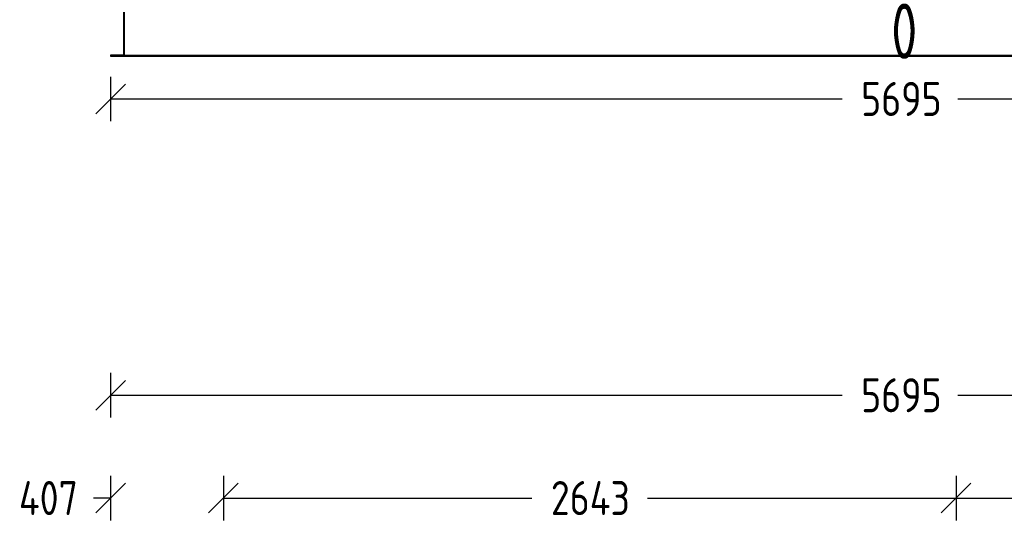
# Model space of a CAD drawing. Header units: millimetres. Extents: x -746391 to 410178, y -169697 to 100555.
# Tile 19 of 179: x 12713 to 16265, y -49531 to -47723. Entities that reach past the tile are written whole.
import ezdxf

# ---------------------------------------------------------------- set-up
doc = ezdxf.new("R2010")
doc.units = ezdxf.units.MM
doc.layers.add('1', color=7, linetype='Continuous')
doc.styles.get("Standard").update_dxf_attribs({"font": 'isocpeur.ttf', "width": 0.75})

# ---------------------------------------------------------------- blocks, each defined once
blk = doc.blocks.new('NWK17B0226701181756KAMM51')
at = {"layer": '1', "width": 0.69}
blk.add_text('0', height=199.52, dxfattribs=at).set_placement((7562.8, 8775.35))
blk = doc.blocks.new('NWK17B0226701181756ANB09')
at = {"layer": '1'}
for p, q in [((4747.01, 8788.11), (10442, 8788.11)), ((4747.01, 8785.11), (10442, 8785.11))]:
    blk.add_line(p, q, dxfattribs=at)
blk = doc.blocks.new('NWK17B0226701181756ANB11')
at = {"layer": '1'}
for p, q in [((4797.01, 8965.11), (4746.01, 8965.11)), ((4746.01, 8965.11), (4746.01, 8949.11)), ((4749.01, 8949.11), (4749.01, 8962.11)), ((4749.01, 8962.11), (4794.01, 8962.11)), ((4794.01, 8962.11), (4794.01, 8788.11)), ((4797.01, 8785.11), (4797.01, 8965.11)), ((4746.01, 8949.11), (4749.01, 8949.11)), ((4794.01, 8788.11), (4747.01, 8788.11)), ((4747.01, 8788.11), (4747.01, 8785.11)), ((4747.01, 8785.11), (4797.01, 8785.11))]:
    blk.add_line(p, q, dxfattribs=at)
blk = doc.blocks.new('NWK17B0226701181756MASS12')
at = {"layer": '1'}
for p, q in [((4747.01, 8710.87), (4747.01, 8550.01)), ((4693.39, 8576.82), (4800.62, 8684.06)), ((4747.01, 8630.44), (7385.7, 8630.44)), ((7803.31, 8630.44), (10442, 8630.44))]:
    blk.add_line(p, q, dxfattribs=at)
at = {"layer": '1', "width": 0.81}
blk.add_text('5695', height=122.96, dxfattribs=at).set_placement((7454.14, 8568.96))
blk = doc.blocks.new('NWK17B0226701181756MKETT08')
at = {"layer": '1'}
blk.add_blockref('NWK17B0226701181756MASS12', (0, 0), dxfattribs=at)
blk = doc.blocks.new('NWK17B0226701181756MGRP04')
at = {"layer": '1'}
blk.add_blockref('NWK17B0226701181756MKETT08', (0, 0), dxfattribs=at)
blk = doc.blocks.new('NWK17B0226701181756ANS01')
at = {"layer": '1'}
for name in ['NWK17B0226701181756ANB11', 'NWK17B0226701181756ANB09', 'NWK17B0226701181756KAMM51', 'NWK17B0226701181756MGRP04']:
    blk.add_blockref(name, (0, 0), dxfattribs=at)
blk = doc.blocks.new('NWK17B0226701181756MASS13')
at = {"layer": '1'}
for p, q in [((4747.01, 7269.96), (4747.01, 7109.1)), ((5154.01, 7269.96), (5154.01, 7109.1)), ((4693.39, 7135.91), (4800.62, 7243.15)), ((5100.39, 7135.91), (5207.62, 7243.15)), ((4747.01, 7189.53), (4685.14, 7189.53))]:
    blk.add_line(p, q, dxfattribs=at)
at = {"layer": '1', "width": 0.81}
blk.add_text('407', height=122.96, dxfattribs=at).set_placement((4416.4, 7128.05))
blk = doc.blocks.new('NWK17B0226701181756MASS14')
at = {"layer": '1'}
for p, q in [((5154.01, 7269.96), (5154.01, 7109.1)), ((7797.01, 7269.96), (7797.01, 7109.1)), ((5100.39, 7135.91), (5207.62, 7243.15)), ((7743.39, 7135.91), (7850.62, 7243.15)), ((5154.01, 7189.53), (6266.7, 7189.53)), ((6684.31, 7189.53), (7797.01, 7189.53))]:
    blk.add_line(p, q, dxfattribs=at)
at = {"layer": '1', "width": 0.81}
blk.add_text('2643', height=122.96, dxfattribs=at).set_placement((6335.14, 7128.05))
blk = doc.blocks.new('NWK17B0226701181756MASS15')
at = {"layer": '1'}
for p, q in [((7797.01, 7269.96), (7797.01, 7109.1)), ((9221.01, 7269.96), (9221.01, 7109.1)), ((7743.39, 7135.91), (7850.62, 7243.15)), ((9167.39, 7135.91), (9274.62, 7243.15)), ((7797.01, 7189.53), (8300.2, 7189.53)), ((8717.81, 7189.53), (9221.01, 7189.53))]:
    blk.add_line(p, q, dxfattribs=at)
at = {"layer": '1', "width": 0.81}
blk.add_text('1424', height=122.96, dxfattribs=at).set_placement((8368.64, 7128.05))
blk = doc.blocks.new('NWK17B0226701181756MKETT09')
at = {"layer": '1'}
for name in ['NWK17B0226701181756MASS13', 'NWK17B0226701181756MASS14', 'NWK17B0226701181756MASS15']:
    blk.add_blockref(name, (0, 0), dxfattribs=at)
blk = doc.blocks.new('NWK17B0226701181756MASS18')
at = {"layer": '1'}
for p, q in [((4747.01, 7641.17), (4747.01, 7480.31)), ((4693.39, 7507.12), (4800.62, 7614.36)), ((4747.01, 7560.74), (7385.7, 7560.74)), ((7803.31, 7560.74), (10442, 7560.74))]:
    blk.add_line(p, q, dxfattribs=at)
at = {"layer": '1', "width": 0.81}
blk.add_text('5695', height=122.96, dxfattribs=at).set_placement((7454.14, 7499.26))
blk = doc.blocks.new('NWK17B0226701181756MKETT10')
at = {"layer": '1'}
blk.add_blockref('NWK17B0226701181756MASS18', (0, 0), dxfattribs=at)
blk = doc.blocks.new('NWK17B0226701181756MGRP05')
at = {"layer": '1'}
for name in ['NWK17B0226701181756MKETT10', 'NWK17B0226701181756MKETT09']:
    blk.add_blockref(name, (0, 0), dxfattribs=at)
blk = doc.blocks.new('NWK17B0226701181756ANS02')
at = {"layer": '1'}
blk.add_blockref('NWK17B0226701181756MGRP05', (0, 0), dxfattribs=at)

msp = doc.modelspace()

# ---------------------------------------------------------------- block references
at = {"layer": '1'}
for name in ['NWK17B0226701181756ANS01', 'NWK17B0226701181756ANS02']:
    msp.add_blockref(name, (8293.9, -56640.1), dxfattribs=at)

doc.saveas('drawing.dxf')
